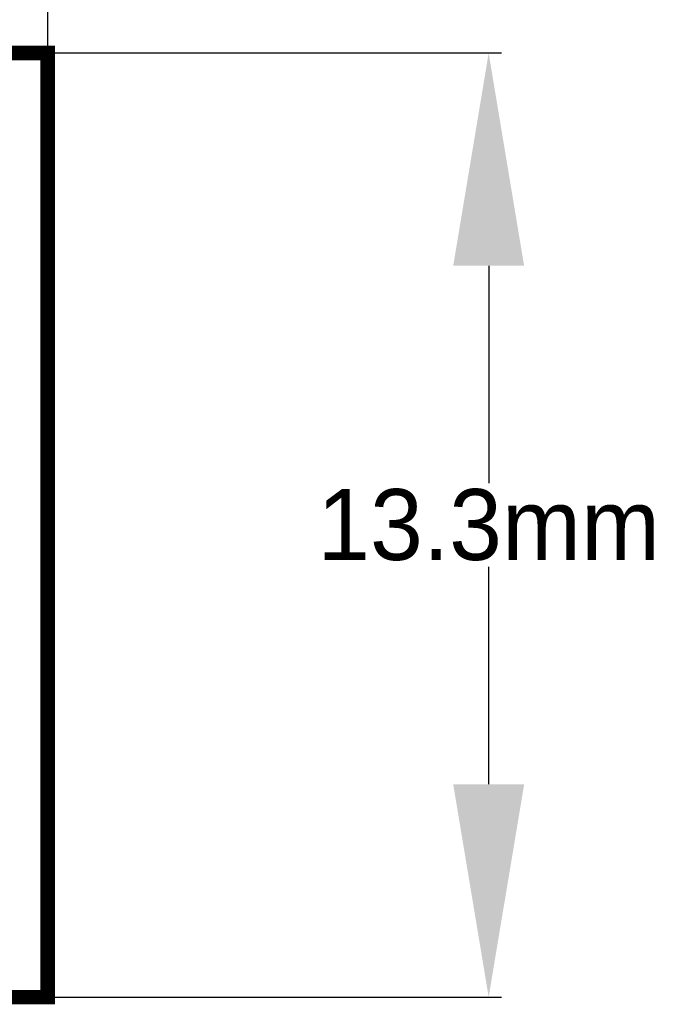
# Model space of a CAD drawing. Extents: x -7 to 161, y -5 to 58.
# Tile 11 of 13: x 136 to 145, y 22 to 36. Entities that reach past the tile are written whole.
import ezdxf

# ---------------------------------------------------------------- set-up
doc = ezdxf.new("R2010")
doc.units = 0
doc.header["$MEASUREMENT"] = 0
doc.layers.get('0').update_dxf_attribs({"linetype": 'CONTINUOUS'})
doc.layers.get('Defpoints').update_dxf_attribs({"linetype": 'CONTINUOUS'})
doc.layers.add('BG_SILKSCREEN_BOTTOM', color=7, linetype='CONTINUOUS')
doc.dimstyles.get("Standard").update_dxf_attribs({"dimtxt": 0.18, "dimasz": 0.18, "dimexe": 0.18, "dimexo": 0.0625, "dimgap": 0.09, "dimtad": 0, "dimtih": 1, "dimtoh": 1, "dimdec": 4, "dimzin": 0, "dimdsep": 46, "dimtxsty": 'STANDARD', "dimcen": 0.09, "dimadec": 0, "dimazin": 0, "dimtfac": 1, "dimtdec": 4, "dimtofl": 0, "dimtmove": 0, "dimatfit": 3, "dimfxl": 1, "dimtolj": 1, "dimtzin": 0, "dimarcsym": 0})

# ---------------------------------------------------------------- blocks, each defined once
blk = doc.blocks.new('*D16')
at = {"color": 0, "linetype": 'Continuous', "lineweight": -2, "transparency": 16777216}
for p, q in [((136.249, 35.408), (142.582, 35.408)), ((142.402, 32.408), (142.402, 29.343)), ((142.402, 25.098), (142.402, 28.163)), ((136.249, 22.098), (142.582, 22.098))]:
    blk.add_line(p, q, dxfattribs=at)
at = {"color": 0, "linetype": 'Continuous', "transparency": 16777216}
for points in [[(141.902, 32.408), (142.902, 32.408), (142.402, 35.408)], [(141.902, 25.098), (142.902, 25.098), (142.402, 22.098)]]:
    blk.add_solid(points, dxfattribs=at)
at = {"layer": 'Defpoints', "color": 0, "linetype": 'Continuous', "transparency": 16777216}
for p in [(136.186, 35.408), (136.186, 22.098), (142.402, 22.098)]:
    blk.add_point(p, dxfattribs=at)
at = {"color": 0, "linetype": 'Continuous', "transparency": 16777216, "insert": (142.402, 28.753), "char_height": 1, "attachment_point": 5}
blk.add_mtext('\\A1;13.3mm', dxfattribs=at)
blk = doc.blocks.new('*D17')
at = {"color": 0, "linetype": 'Continuous', "lineweight": -2, "transparency": 16777216}
for p, q in [((120.464, 35.47), (120.464, 40.347)), ((136.186, 35.47), (136.186, 40.347)), ((123.464, 40.167), (125.902, 40.167)), ((133.186, 40.167), (130.748, 40.167))]:
    blk.add_line(p, q, dxfattribs=at)
at = {"color": 0, "linetype": 'Continuous', "transparency": 16777216}
for points in [[(123.464, 40.667), (123.464, 39.667), (120.464, 40.167)], [(133.186, 40.667), (133.186, 39.667), (136.186, 40.167)]]:
    blk.add_solid(points, dxfattribs=at)
at = {"layer": 'Defpoints', "color": 0, "linetype": 'Continuous', "transparency": 16777216}
for p in [(136.186, 40.167), (120.464, 35.408), (136.186, 35.408)]:
    blk.add_point(p, dxfattribs=at)
at = {"color": 0, "linetype": 'Continuous', "transparency": 16777216, "insert": (128.325, 40.167), "char_height": 1, "attachment_point": 5}
blk.add_mtext('\\A1;15.7mm', dxfattribs=at)

msp = doc.modelspace()

# ---------------------------------------------------------------- linework, layer by layer
at = {"layer": 'BG_SILKSCREEN_BOTTOM', "const_width": 0.2032}
msp.add_lwpolyline([(120.46386, 35.4076), (136.18646, 35.4076), (136.18646, 22.098), (120.46386, 22.098), (120.46386, 35.4076)], dxfattribs=at)

# ---------------------------------------------------------------- dimensions: what is measured, and where the dimension line sits
at = {"linetype": 'Continuous'}
dim = msp.add_linear_dim(base=(136.18646, 40.1674), p1=(120.46386, 35.4076), p2=(136.18646, 35.4076), text='15.7mm', dimstyle='Standard', override={"dimtxt": 1, "dimasz": 3}, dxfattribs=at)
dim.commit()
dim.dimension.update_dxf_attribs({"geometry": '*D17', "text_midpoint": (128.32516, 40.1674)})
dim = msp.add_linear_dim(base=(142.40162, 22.098), p1=(136.18646, 35.4076), p2=(136.18646, 22.098), angle=90, text='13.3mm', dimstyle='Standard', override={"dimtxt": 1, "dimasz": 3}, dxfattribs=at)
dim.commit()
dim.dimension.update_dxf_attribs({"geometry": '*D16', "text_midpoint": (142.40162, 28.7528)})

doc.saveas('drawing.dxf')
